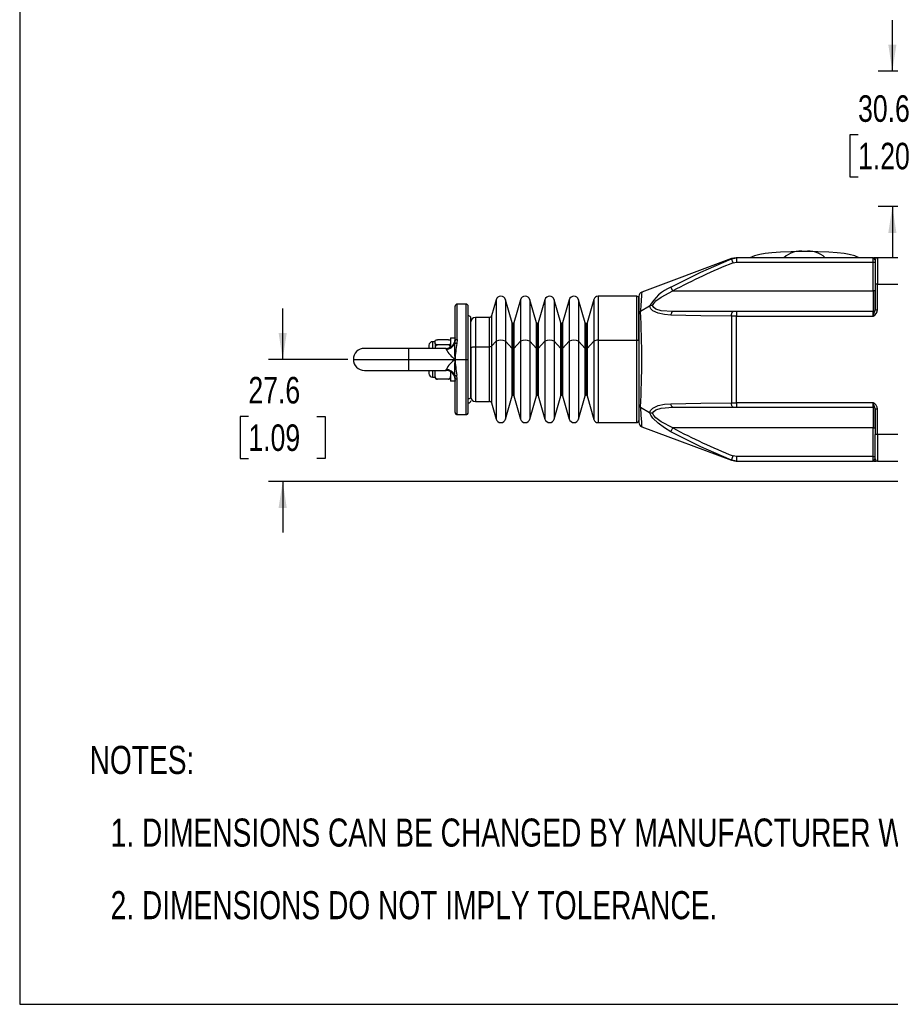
# Model space of a CAD drawing. Header units: millimetres. Extents: x 0 to 864, y 0 to 559.
# Tile 1 of 13: x 0 to 197, y 0 to 223. Entities that reach past the tile are written whole.
import ezdxf

# ---------------------------------------------------------------- set-up
doc = ezdxf.new("R2010")
doc.units = ezdxf.units.MM
for name, color, linetype in [('DIMENSIONS', 140, 'Continuous'), ('SLD-DEFPOINTS', 7, 'Continuous'), ('TEXT', 140, 'Continuous')]:
    doc.layers.add(name, color=color, linetype=linetype)
doc.styles.add('SLDTEXTSTYLE0', font='TXT', dxfattribs={"width": 0.75})
doc.dimstyles.new('SLDDIMSTYLE2', dxfattribs={"dimtxt": 6, "dimasz": 6, "dimexe": 0, "dimexo": 0.0625, "dimgap": 1.5, "dimtad": 0, "dimtih": 1, "dimtoh": 1, "dimdec": 1, "dimrnd": 1e-09, "dimzin": 12, "dimdsep": 46, "dimtxsty": 'SLDTEXTSTYLE0', "dimsah": 1, "dimcen": 0.09, "dimadec": 0, "dimazin": 3, "dimtfac": 1, "dimtdec": 1, "dimtmove": 0, "dimatfit": 0, "dimfxl": 0, "dimfrac": 2, "dimtolj": 1, "dimtzin": 12, "dimarcsym": 0})

# ---------------------------------------------------------------- blocks, each defined once
blk = doc.blocks.new('SW_NOTE_0_2')
at = {"layer": 'TEXT', "color": 0, "char_height": 6.35, "attachment_point": 1, "style": 'SLDTEXTSTYLE0'}
for s, insert in [('NOTES:', (0, 8.19)), ('1. DIMENSIONS CAN BE CHANGED BY MANUFACTURER WITHOUT NOTICE.', (4.76, -8.24)), ('2. DIMENSIONS DO NOT IMPLY TOLERANCE.', (4.76, -24.66))]:
    blk.add_mtext(s, dxfattribs=dict(at, insert=insert))
blk = doc.blocks.new('_D_12')
at = {"layer": 'DIMENSIONS'}
for p, q in [((59.52, 145.87), (59.52, 157.41)), ((74.25, 145.87), (56.34, 145.87)), ((51.76, 132.95), (49.93, 132.95)), ((49.93, 132.95), (49.93, 123.43)), ((67.27, 132.95), (69.1, 132.95)), ((69.1, 132.95), (69.1, 123.43)), ((49.93, 123.43), (51.76, 123.43)), ((69.1, 123.43), (67.27, 123.43)), ((203.05, 118.27), (56.34, 118.27)), ((59.52, 118.27), (59.52, 106.73))]:
    blk.add_line(p, q, dxfattribs=at)
for points in [[(59.52, 145.87), (60.44, 151.87), (58.59, 151.87)], [(59.52, 118.27), (58.59, 112.27), (60.44, 112.27)]]:
    blk.add_solid(points, dxfattribs=at)
at = {"layer": 'DIMENSIONS', "char_height": 6, "attachment_point": 1, "style": 'SLDTEXTSTYLE0'}
for s, insert in [('27.6', (51.76, 141.9)), ('1.09', (51.76, 131.16))]:
    blk.add_mtext(s, dxfattribs=dict(at, insert=insert))
blk = doc.blocks.new('_D_13')
at = {"layer": 'DIMENSIONS'}
for p, q in [((197.48, 211.07), (197.48, 222.61)), ((252.35, 211.07), (194.3, 211.07)), ((189.72, 196.65), (187.89, 196.65)), ((187.89, 196.65), (187.89, 187.13)), ((205.24, 196.65), (207.07, 196.65)), ((207.07, 196.65), (207.07, 187.13)), ((187.89, 187.13), (189.72, 187.13)), ((207.07, 187.13), (205.24, 187.13)), ((237.35, 180.47), (194.3, 180.47)), ((197.48, 180.47), (197.48, 168.93))]:
    blk.add_line(p, q, dxfattribs=at)
for points in [[(197.48, 211.07), (198.4, 217.07), (196.56, 217.07)], [(197.48, 180.47), (196.56, 174.47), (198.4, 174.47)]]:
    blk.add_solid(points, dxfattribs=at)
at = {"layer": 'DIMENSIONS', "char_height": 6, "attachment_point": 1, "style": 'SLDTEXTSTYLE0'}
for s, insert in [('30.6', (189.72, 205.6)), ('1.20', (189.72, 194.86))]:
    blk.add_mtext(s, dxfattribs=dict(at, insert=insert))

msp = doc.modelspace()

# ---------------------------------------------------------------- linework, layer by layer
at = {"color": 7, "linetype": 'Continuous', "lineweight": 25}
for p, q in [((161.05, 168.66), (140.77, 161.11)), ((161.06, 168.64), (162.21, 168.87)), ((161.45, 167.71), (161.06, 168.64)), ((162.16, 168.87), (161.11, 168.68)), ((161.45, 167.71), (162.21, 167.87)), ((162.21, 168.87), (162.21, 167.87)), ((193.12, 168.87), (162.21, 168.87)), ((162.21, 167.87), (193.12, 167.87)), ((193.12, 168.87), (193.25, 168.82)), ((193.12, 167.87), (193.12, 168.87)), ((193.12, 161.37), (193.12, 167.87)), ((193.12, 167.87), (193.62, 167.87)), ((194.12, 168.87), (193.3, 168.87)), ((193.62, 168.37), (193.62, 162.87)), ((194.12, 168.87), (194.12, 162.87)), ((201.12, 168.87), (194.12, 168.87)), ((193.62, 164.01), (193.59, 161.37)), ((193.62, 162.87), (193.62, 157.08)), ((194.12, 162.87), (193.62, 162.87)), ((194.12, 157.08), (194.12, 162.87)), ((194.12, 162.87), (201.12, 162.87)), ((147.83, 161.37), (147.36, 162.22)), ((147.83, 161.37), (193.12, 161.37)), ((193.12, 161.37), (193.12, 156.67)), ((193.59, 161.37), (193.12, 161.37)), ((101.02, 158.37), (99.02, 158.37)), ((107.83, 159.37), (106.78, 155.73)), ((111.45, 154.11), (109.94, 159.37)), ((113.34, 159.37), (111.84, 154.11)), ((116.97, 154.11), (115.46, 159.37)), ((118.86, 159.37), (117.35, 154.11)), ((122.48, 154.11), (120.97, 159.37)), ((124.37, 159.37), (122.87, 154.11)), ((128, 154.11), (126.49, 159.37)), ((129.91, 159.44), (128.38, 154.11)), ((139.62, 160.17), (130.87, 160.17)), ((140.12, 160.17), (140.12, 156.14)), ((140.12, 150.04), (140.12, 159.63)), ((98.52, 150.21), (98.52, 157.87)), ((101.52, 145.87), (101.52, 157.87)), ((140.12, 156.14), (140.12, 135.6)), ((142.56, 157.88), (140.48, 156.69)), ((161.45, 156.67), (147.83, 156.67)), ((162.21, 156.67), (161.45, 156.67)), ((162.21, 156.67), (162.21, 155.67)), ((193.12, 156.67), (162.21, 156.67)), ((193.12, 155.67), (193.12, 156.67)), ((193.62, 157.08), (194.12, 157.08)), ((102.12, 137.44), (102.12, 155.17)), ((102.12, 148.44), (102.12, 154.35)), ((106.3, 155.37), (103.12, 155.37)), ((161.06, 155.67), (161.06, 136.06)), ((162.21, 155.67), (161.06, 155.67)), ((162.21, 155.67), (193.12, 155.67)), ((162.21, 136.07), (162.21, 155.67)), ((94.02, 149.87), (93.42, 149.87)), ((94.02, 149.74), (94.02, 149.99)), ((94.02, 149.49), (94.02, 149.74)), ((94.02, 149.49), (94.02, 148.37)), ((97.02, 150.32), (94.52, 150.32)), ((97.52, 150.77), (98.52, 150.77)), ((97.52, 150.77), (97.52, 148.64)), ((97.52, 148.68), (97.52, 149.49)), ((98.52, 150.21), (98.42, 149.44)), ((98.52, 150.77), (98.52, 150.69)), ((99.02, 150.39), (98.9, 149.44)), ((106.78, 148.85), (107.83, 149.96)), ((109.94, 149.96), (111.45, 148.36)), ((111.84, 148.36), (113.34, 149.96)), ((115.46, 149.96), (116.97, 148.36)), ((117.35, 148.36), (118.86, 149.96)), ((120.97, 149.96), (122.48, 148.36)), ((122.87, 148.36), (124.37, 149.96)), ((126.49, 149.96), (128, 148.36)), ((128.38, 148.36), (129.91, 149.98)), ((130.87, 150.2), (139.62, 150.2)), ((140.12, 150.04), (140.12, 132.13)), ((88.02, 148.37), (78.02, 148.37)), ((96.52, 148.37), (88.02, 148.37)), ((92.62, 149.02), (92.62, 148.36)), ((97.02, 149.16), (94.52, 149.16)), ((102.12, 148.44), (102.12, 137.4)), ((103.12, 148.74), (106.3, 148.74)), ((88.02, 145.87), (98.52, 145.87)), ((98.52, 145.87), (101.02, 145.87)), ((101.02, 145.87), (101.52, 145.87)), ((101.52, 133.87), (101.52, 145.87)), ((78.02, 143.37), (88.02, 143.37)), ((88.02, 143.37), (96.52, 143.37)), ((92.62, 143.37), (92.62, 142.69)), ((94.02, 143.06), (94.02, 143.37)), ((94.02, 142.36), (94.02, 143.06)), ((97.52, 143.1), (97.52, 140.97)), ((93.42, 141.87), (94.02, 141.87)), ((94.02, 141.75), (94.02, 141.96)), ((97.02, 141.42), (94.52, 141.42)), ((98.52, 140.97), (97.52, 140.97)), ((98.42, 142.3), (98.52, 141.53)), ((98.52, 133.87), (98.52, 141.53)), ((98.52, 141.07), (98.52, 140.97)), ((99.02, 141.35), (98.9, 142.29)), ((102.12, 137.02), (102.12, 137.44)), ((103.12, 136.37), (106.3, 136.37)), ((106.78, 136.01), (107.83, 132.36)), ((109.94, 132.36), (111.45, 137.62)), ((111.84, 137.62), (113.34, 132.36)), ((115.46, 132.36), (116.97, 137.62)), ((117.35, 137.62), (118.86, 132.36)), ((120.97, 132.36), (122.48, 137.62)), ((122.87, 137.62), (124.37, 132.36)), ((126.49, 132.36), (128, 137.62)), ((128.38, 137.62), (129.91, 132.29)), ((161.06, 136.06), (162.21, 136.07)), ((193.12, 136.07), (162.21, 136.07)), ((162.21, 136.07), (162.21, 135.07)), ((193.12, 135.07), (193.12, 136.07)), ((140.12, 135.6), (140.12, 131.56)), ((140.48, 135.05), (142.56, 133.85)), ((147.83, 135.07), (161.45, 135.07)), ((161.45, 135.07), (162.21, 135.07)), ((162.21, 135.07), (193.12, 135.07)), ((193.12, 135.07), (193.12, 130.37)), ((193.62, 134.65), (193.62, 128.87)), ((193.62, 134.65), (194.12, 134.65)), ((194.12, 128.87), (194.12, 134.65)), ((99.02, 133.37), (101.02, 133.37)), ((130.87, 131.57), (139.62, 131.57)), ((140.77, 130.63), (161.05, 123.08)), ((147.36, 129.52), (147.83, 130.37)), ((193.12, 130.37), (147.83, 130.37)), ((193.12, 130.37), (193.59, 130.37)), ((193.12, 123.87), (193.12, 130.37)), ((194.12, 128.87), (193.62, 128.87)), ((193.62, 123.37), (193.62, 128.87)), ((201.12, 128.87), (194.12, 128.87)), ((194.12, 128.87), (194.12, 122.87)), ((161.06, 123.1), (161.45, 124.02)), ((162.21, 122.87), (161.06, 123.1)), ((161.11, 123.06), (162.16, 122.87)), ((162.21, 123.87), (161.45, 124.02)), ((193.12, 123.87), (162.21, 123.87)), ((162.21, 123.87), (162.21, 122.87)), ((162.21, 122.87), (193.12, 122.87)), ((193.12, 123.87), (193.62, 123.87)), ((193.12, 122.87), (193.12, 123.87)), ((193.25, 122.92), (193.12, 122.87)), ((193.3, 122.87), (193.8, 122.87)), ((194.12, 122.87), (201.12, 122.87))]:
    msp.add_line(p, q, dxfattribs=at)
at = {"color": 8, "linetype": 'Continuous', "lineweight": 25}
for p, q in [((193.59, 161.37), (193.62, 161.38)), ((99.02, 150.39), (99.02, 158.37)), ((101.02, 145.87), (101.02, 158.37)), ((107.83, 159.37), (107.83, 149.96)), ((109.94, 159.37), (109.94, 149.96)), ((113.34, 159.37), (113.34, 149.96)), ((115.46, 159.37), (115.46, 149.96)), ((118.86, 159.37), (118.86, 149.96)), ((120.97, 159.37), (120.97, 149.96)), ((124.37, 159.37), (124.37, 149.96)), ((126.49, 159.37), (126.49, 149.96)), ((129.91, 159.44), (129.91, 149.98)), ((130.87, 160.17), (130.87, 150.2)), ((139.62, 150.2), (139.62, 160.17)), ((103.12, 155.37), (103.12, 148.74)), ((106.3, 148.74), (106.3, 155.37)), ((106.78, 155.73), (106.78, 148.85)), ((111.45, 148.36), (111.45, 154.11)), ((111.64, 148.32), (111.64, 153.97)), ((111.84, 154.11), (111.84, 148.36)), ((116.97, 148.36), (116.97, 154.11)), ((117.16, 148.32), (117.16, 153.97)), ((117.35, 154.11), (117.35, 148.36)), ((122.48, 148.36), (122.48, 154.11)), ((122.67, 148.32), (122.67, 153.97)), ((122.87, 154.11), (122.87, 148.36)), ((128, 148.36), (128, 154.11)), ((128.19, 148.32), (128.19, 153.97)), ((128.38, 154.11), (128.38, 148.36)), ((93.42, 149.87), (93.42, 148.37)), ((107.83, 149.96), (107.83, 132.36)), ((109.94, 149.96), (109.94, 132.36)), ((113.34, 149.96), (113.34, 132.36)), ((115.46, 149.96), (115.46, 132.36)), ((118.86, 149.96), (118.86, 132.36)), ((120.97, 149.96), (120.97, 132.36)), ((124.37, 149.96), (124.37, 132.36)), ((126.49, 149.96), (126.49, 132.36)), ((129.91, 149.98), (129.91, 132.29)), ((130.87, 150.2), (130.87, 131.57)), ((139.62, 131.57), (139.62, 150.2)), ((88.02, 148.37), (88.02, 145.87)), ((96.52, 148.16), (96.52, 148.37)), ((103.12, 148.74), (103.12, 136.37)), ((106.3, 136.37), (106.3, 148.74)), ((106.78, 148.85), (106.78, 136.01)), ((111.45, 137.62), (111.45, 148.36)), ((111.64, 137.77), (111.64, 148.32)), ((111.84, 148.36), (111.84, 137.62)), ((116.97, 137.62), (116.97, 148.36)), ((117.16, 137.77), (117.16, 148.32)), ((117.35, 148.36), (117.35, 137.62)), ((122.48, 137.62), (122.48, 148.36)), ((122.67, 137.77), (122.67, 148.32)), ((122.87, 148.36), (122.87, 137.62)), ((128, 137.62), (128, 148.36)), ((128.19, 137.77), (128.19, 148.32)), ((128.38, 148.36), (128.38, 137.62)), ((75.52, 145.87), (88.02, 145.87)), ((88.02, 145.87), (88.02, 143.37)), ((101.02, 133.37), (101.02, 145.87)), ((93.42, 143.37), (93.42, 141.87)), ((96.52, 143.37), (96.52, 143.58)), ((99.02, 133.37), (99.02, 141.35)), ((193.62, 130.36), (193.59, 130.37))]:
    msp.add_line(p, q, dxfattribs=at)
at = {"color": 7, "linetype": 'Continuous', "lineweight": 25, "flags": 128}
for points in [[(177.62, 170.27), (174.59, 170.23), (172.16, 170.13), (170.21, 169.99), (168.69, 169.81), (167.52, 169.62), (166.27, 169.32), (165.24, 168.87)], [(189.99, 168.87), (188.96, 169.32), (187.71, 169.62), (186.54, 169.81), (185.02, 169.99), (183.08, 170.13), (180.64, 170.23), (177.62, 170.27)], [(147.36, 162.22), (154.14, 165.63), (161.06, 168.64)], [(143.21, 158.04), (143.49, 158.54), (143.98, 159.08), (145.16, 159.96), (147.83, 161.37)], [(143.21, 158.04), (142.85, 158), (142.56, 157.88)], [(147.36, 155.9), (145.89, 156.01), (144.49, 156.3), (143.28, 156.88), (142.83, 157.32), (142.56, 157.88)], [(147.83, 156.67), (145.16, 156.88), (143.98, 157.26), (143.49, 157.61), (143.21, 158.04)], [(147.83, 156.67), (147.75, 156.65), (147.67, 156.61), (147.6, 156.54), (147.53, 156.45), (147.47, 156.34), (147.42, 156.2), (147.38, 156.05), (147.36, 155.9)], [(161.06, 155.67), (154.14, 155.75), (147.36, 155.9)], [(161.06, 155.67), (161.07, 155.87), (161.09, 156.05), (161.13, 156.23), (161.17, 156.38), (161.23, 156.5), (161.3, 156.59), (161.37, 156.65), (161.45, 156.67)], [(94.02, 149.99), (94.1, 150.2), (94.17, 150.25), (94.28, 150.29), (94.36, 150.31), (94.46, 150.32), (94.52, 150.32)], [(94.52, 149.16), (94.43, 149.16), (94.35, 149.17), (94.25, 149.2), (94.13, 149.26), (94.02, 149.43), (94.02, 149.49)], [(97.02, 150.32), (97.1, 150.32), (97.18, 150.31), (97.29, 150.28), (97.4, 150.22), (97.51, 150.04), (97.52, 149.99)], [(97.52, 149.49), (97.43, 149.28), (97.36, 149.23), (97.26, 149.19), (97.17, 149.17), (97.07, 149.16), (97.02, 149.16)], [(98.52, 150.21), (98.53, 150.24), (98.55, 150.28), (98.6, 150.31), (98.66, 150.34), (98.74, 150.36), (98.83, 150.38), (98.92, 150.39), (99.02, 150.39)], [(140.12, 150.04), (140.11, 150.07), (140.08, 150.1), (140.03, 150.13), (139.97, 150.15), (139.89, 150.17), (139.81, 150.18), (139.71, 150.19), (139.62, 150.2)], [(94.07, 148.37), (94.1, 148.7), (94.17, 148.87), (94.28, 149.04), (94.36, 149.11), (94.46, 149.15), (94.52, 149.16)], [(102.12, 148.44), (102.14, 148.5), (102.19, 148.56), (102.29, 148.61), (102.41, 148.65), (102.56, 148.69), (102.73, 148.72), (102.92, 148.74), (103.12, 148.74)], [(94.52, 141.42), (94.43, 141.43), (94.35, 141.46), (94.25, 141.53), (94.13, 141.7), (94.02, 142.2), (94.02, 142.36)], [(94.02, 141.75), (94.1, 141.54), (94.17, 141.49), (94.28, 141.45), (94.36, 141.43), (94.46, 141.42), (94.52, 141.42)], [(97.52, 142.36), (97.43, 141.76), (97.36, 141.62), (97.26, 141.5), (97.17, 141.45), (97.07, 141.42), (97.02, 141.42)], [(97.02, 141.42), (97.1, 141.42), (97.18, 141.43), (97.29, 141.46), (97.4, 141.52), (97.51, 141.69), (97.52, 141.75)], [(99.02, 141.35), (98.92, 141.35), (98.83, 141.36), (98.74, 141.38), (98.66, 141.4), (98.6, 141.43), (98.55, 141.46), (98.53, 141.49), (98.52, 141.53)], [(147.36, 135.84), (154.14, 135.99), (161.06, 136.06)], [(161.45, 135.07), (161.37, 135.09), (161.3, 135.14), (161.23, 135.24), (161.17, 135.36), (161.13, 135.51), (161.09, 135.68), (161.07, 135.87), (161.06, 136.06)], [(142.56, 133.85), (142.83, 134.42), (143.29, 134.86), (144.5, 135.44), (145.89, 135.73), (147.36, 135.84)], [(147.36, 129.52), (145.89, 130.41), (144.49, 131.41), (143.28, 132.58), (142.83, 133.22), (142.56, 133.85)], [(143.21, 133.69), (142.85, 133.74), (142.56, 133.85)], [(143.21, 133.69), (143.49, 134.12), (143.98, 134.47), (145.16, 134.85), (147.83, 135.07)], [(147.83, 130.37), (145.16, 131.78), (143.98, 132.66), (143.49, 133.19), (143.21, 133.69)], [(147.83, 135.07), (147.75, 135.08), (147.67, 135.12), (147.6, 135.19), (147.53, 135.28), (147.47, 135.4), (147.42, 135.53), (147.38, 135.68), (147.36, 135.84)], [(161.06, 123.1), (154.14, 126.11), (147.36, 129.52)]]:
    msp.add_lwpolyline(points, dxfattribs=at)
at = {"color": 8, "linetype": 'Continuous', "lineweight": 25, "flags": 128}
msp.add_lwpolyline([(140.48, 135.05), (140.59, 133.15), (140.68, 131.76), (140.74, 130.91), (140.77, 130.63), (140.77, 130.63)], dxfattribs=at)
at = {"color": 8, "linetype": 'Continuous', "lineweight": 25}
for centre, radius, start, end in [((176.75, 164.65), 5.69, 81.1981, 132.0983), ((178.49, 164.65), 5.69, 47.9017, 98.8019), ((192.37, 167.73), 1.4, 27.2694, 51.0309), ((266.02, 150.88), 125.66, 175.3295, 177.3504), ((192.37, 124.01), 1.4, 308.9691, 332.7306)]:
    msp.add_arc(centre, radius, start, end, dxfattribs=at)
at = {"color": 7, "linetype": 'Continuous', "lineweight": 25}
for centre, radius, start, end in [((214.74, 35.61), 142.45, 111.9718, 118.0161), ((194.12, 168.37), 0.5, 90, 180), ((141.12, 160.17), 1, 110.4099, 179.9934), ((151.26, 153.07), 9.95, 113.1249, 151.0699), ((111.89, 159.19), 81.73, 358.4756, 1.5244), ((99.02, 157.87), 0.5, 90, 180), ((101.02, 157.87), 0.5, 0, 90), ((108.89, 159.07), 1.1, 16, 164), ((114.4, 159.07), 1.1, 16, 164), ((119.92, 159.07), 1.1, 16, 164), ((125.43, 159.07), 1.1, 16, 164), ((130.87, 159.17), 1, 90, 164), ((139.62, 159.67), 0.5, 0, 90), ((140.76, 156.1), 0.649, 115.5071, 176.7142), ((-69.58, 145.87), 210.35, 357.0518, 2.9482), ((193.12, 157.17), 0.5, 270, 0), ((166.79, 165.77), 28.19, 339.0045, 342.0531), ((192.4, 157.23), 1.72, 294.5115, 354.9597), ((101.62, 155.22), 0.5, 0, 90), ((103.12, 154.37), 1, 90, 180), ((106.3, 155.87), 0.5, 270, 344), ((111.64, 154.17), 0.2, 196, 270), ((111.64, 154.17), 0.2, 270, 344), ((117.16, 154.17), 0.2, 196, 270), ((117.16, 154.17), 0.2, 270, 344), ((122.67, 154.17), 0.2, 196, 270), ((122.67, 154.17), 0.2, 270, 344), ((128.19, 154.17), 0.2, 196, 270), ((128.19, 154.17), 0.2, 270, 344), ((93.42, 149.07), 0.8, 90, 180), ((96.52, 150.37), 2, 270, 0), ((96.57, 150.15), 1.99, 268.5965, 339.1541), ((117.73, 148.16), 19.35, 176.196, 186.7918), ((98.67, 148.85), 0.642, 68.7768, 112.3854), ((133.53, 143.92), 35.07, 170.9384, 176.8178), ((108.89, 147.98), 2.24, 61.8438, 118.1562), ((114.4, 147.98), 2.24, 61.8438, 118.1562), ((119.92, 147.98), 2.24, 61.8438, 118.1562), ((125.43, 147.98), 2.24, 61.8438, 118.1562), ((130.72, 148.62), 1.59, 84.7322, 120.9666), ((78.02, 145.87), 2.5, 90, 180), ((102.55, 151.41), 6.85, 208.2945, 233.9391), ((96.91, 148.65), 0.516, 356.9534, 78.4693), ((106.38, 149.53), 0.793, 264.7322, 300.9666), ((111.61, 148.64), 0.317, 239.0334, 275.2678), ((111.67, 148.64), 0.317, 264.7322, 300.9666), ((117.13, 148.64), 0.317, 239.0334, 275.2678), ((117.19, 148.64), 0.317, 264.7322, 300.9666), ((122.64, 148.64), 0.317, 239.0334, 275.2678), ((122.7, 148.64), 0.317, 264.7322, 300.9666), ((128.16, 148.64), 0.317, 239.0334, 275.2678), ((128.22, 148.64), 0.317, 264.7322, 300.9666), ((78.02, 145.87), 2.5, 180, 270), ((102.55, 140.33), 6.85, 126.0609, 151.7056), ((117.73, 143.58), 19.35, 173.2097, 183.8026), ((133.54, 147.82), 35.08, 183.1831, 189.0606), ((93.42, 142.67), 0.8, 180, 270), ((96.57, 141.59), 1.99, 20.8459, 91.4035), ((96.52, 141.37), 2, 0, 90), ((98.67, 142.89), 0.642, 247.6146, 291.2232), ((101.64, 137.47), 0.477, 267.174, 356.8632), ((101.62, 136.52), 0.5, 270, 0), ((103.12, 137.37), 1, 180, 270), ((106.3, 135.87), 0.5, 16, 90), ((111.64, 137.57), 0.2, 90, 164), ((111.64, 137.57), 0.2, 16, 90), ((117.16, 137.57), 0.2, 90, 164), ((117.16, 137.57), 0.2, 16, 90), ((122.67, 137.57), 0.2, 90, 164), ((122.67, 137.57), 0.2, 16, 90), ((128.19, 137.57), 0.2, 90, 164), ((128.19, 137.57), 0.2, 16, 90), ((166.79, 125.97), 28.19, 17.9469, 20.9955), ((192.4, 134.5), 1.72, 5.0402, 65.4886), ((99.02, 133.87), 0.5, 180, 270), ((101.02, 133.87), 0.5, 270, 0), ((140.77, 135.64), 0.65, 183.3453, 244.4333), ((193.12, 134.57), 0.5, 0, 90), ((111.79, 132.54), 81.83, 358.4775, 1.5225), ((108.89, 132.67), 1.1, 196, 344), ((114.4, 132.67), 1.1, 196, 344), ((119.92, 132.67), 1.1, 196, 344), ((125.43, 132.67), 1.1, 196, 344), ((130.87, 132.57), 1, 196, 270), ((139.62, 132.07), 0.5, 270, 360), ((141.12, 131.56), 1, 180.0066, 249.5901), ((212.53, 251.39), 137.23, 241.8689, 248.1432), ((194.12, 123.37), 0.5, 180, 270)]:
    msp.add_arc(centre, radius, start, end, dxfattribs=at)
at = {"layer": 'SLD-DEFPOINTS'}
for p, q in [((0, 558.8), (0, 0)), ((0, 0), (629.41, 0))]:
    msp.add_line(p, q, dxfattribs=at)

# ---------------------------------------------------------------- block references
at = {"layer": 'TEXT'}
msp.add_blockref('SW_NOTE_0_2', (15.82, 50.26), dxfattribs=at)

# ---------------------------------------------------------------- dimensions: what is measured, and where the dimension line sits
at = {"layer": 'DIMENSIONS'}
for base, p1, p2, picture, middle in [((197.48, 211.07), (238.62, 180.47), (253.62, 211.07), '_D_13', (197.48, 195.77)), ((59.52, 145.87), (204.32, 118.27), (75.52, 145.87), '_D_12', (59.52, 132.07))]:
    dim = msp.add_linear_dim(base=base, p1=p1, p2=p2, angle=90, dimstyle='SLDDIMSTYLE2', dxfattribs=at)
    dim.commit()
    dim.dimension.update_dxf_attribs({"geometry": picture, "text_midpoint": middle, "dimtype": 160})

doc.saveas('drawing.dxf')
